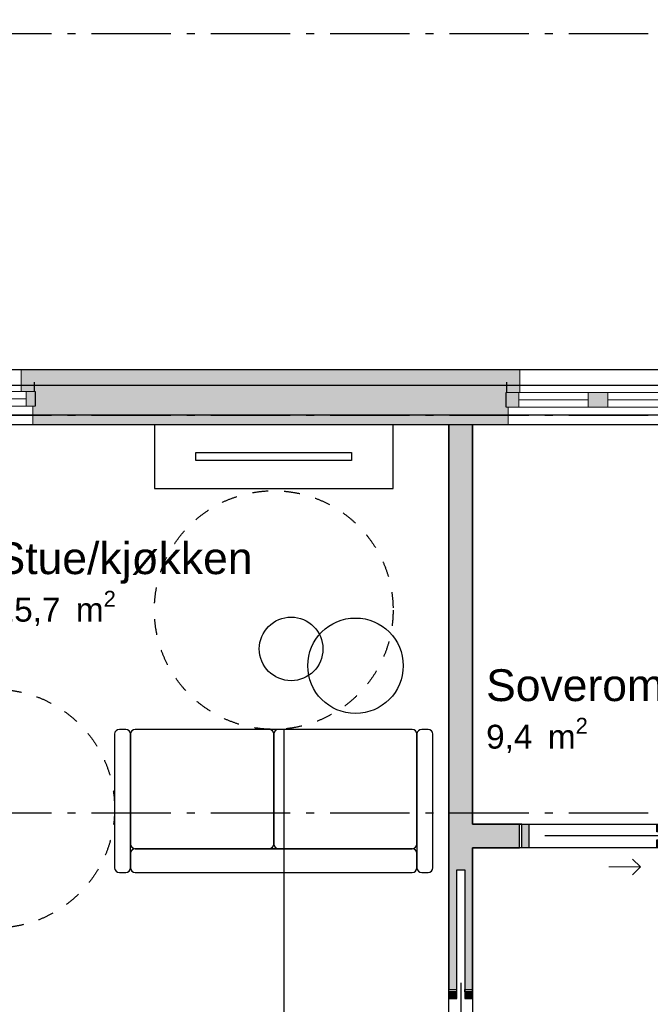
# Model space of a CAD drawing. Header units: millimetres. Extents: x 158466 to 263668, y 129175 to 189280.
# Tile 42 of 55: x 177502 to 181465, y 177091 to 183280. Entities that reach past the tile are written whole.
import ezdxf
from ezdxf.enums import TextEntityAlignment as Align

# ---------------------------------------------------------------- set-up
doc = ezdxf.new("R2010")
doc.units = ezdxf.units.MM
doc.header["$LTSCALE"] = 0.5
doc.header["$MEASUREMENT"] = 0
for name, pattern in [('Akselinje', [1500, 1000, -200, 100, -200]), ('PLINE', [0]), ('Stipling', [400, 200, -200])]:
    doc.linetypes.add(name, pattern=pattern)
for name, color, linetype in [('23-- Yttervegger (Skravur)(Nye konstruksjoner)', 7, 'Continuous'), ('23-- Yttervegger(Nye konstruksjoner)', 7, 'Continuous'), ('24-- Innervegger (Skravur)(Nye konstruksjoner)', 7, 'Continuous'), ('24-- Innervegger(Nye konstruksjoner)', 7, 'Continuous'), ('244- Vinduer_ dører_ foldevegger(Nye konstruksjoner)', 7, 'Continuous'), ('251- Frittbærende dekker(Nye konstruksjoner)', 7, 'Continuous'), ('252- Gulv på grunn_ bunnplate(Nye konstruksjoner)', 7, 'Continuous'), ('68-- Inventar (løst)(Nye konstruksjoner)', 7, 'Continuous'), ('822- Modullinjer(Nye konstruksjoner)', 7, 'Continuous'), ('862- M___BTA(Nye konstruksjoner)', 7, 'Continuous'), ('862- M___BTA(Polylinje)(Nye konstruksjoner)', 7, 'Continuous'), ('862- M___BTA(Tekst)(Nye konstruksjoner)', 7, 'Continuous'), ('862- M___Nettoareal(Nye konstruksjoner)', 7, 'Continuous'), ('862- M___Nettoareal(Polylinje)(Nye konstruksjoner)', 7, 'Continuous'), ('862- M___Nettoareal(Tekst)(Nye konstruksjoner)', 7, 'Continuous'), ('878- Annen overflate_visuell informasjon_snusirkler(Nye konstruksjoner)', 7, 'Continuous'), ('878- Annen overflate_visuell informasjon_takheis(Nye konstruksjoner)', 7, 'Continuous')]:
    doc.layers.add(name, color=color, linetype=linetype)
for name, color, linetype, lineweight in [('234- Vinduer_ dører_ porter(Nye konstruksjoner)', 7, 'Continuous', 0), ('235- Utvendig kledning og overflate(Nye konstruksjoner)', 7, 'Continuous', 0), ('236- Innvendig kledning og overflate(Nye konstruksjoner)', 7, 'Continuous', 0)]:
    doc.layers.add(name, color=color, linetype=linetype, lineweight=lineweight)
doc.styles.add('GENERATED_STYLE_1', font='arial.ttf')
doc.styles.add('GENERATED_STYLE_3', font='arialbd.ttf')
doc.linetypes.add('Fasade_Snitt markør', pattern='A,0,[1,01 A 200 20 001 Plan 1. etasje_21.Shx,S=3.174603,R=0,X=0,Y=0],-800,0', length=800)

# ---------------------------------------------------------------- blocks, each defined once
blk = doc.blocks.new('BTA 1. etasje ca.__2_1', base_point=(161043, 155616.6))
at = {"layer": '862- M___BTA(Polylinje)(Nye konstruksjoner)', "linetype": 'PLINE', "flags": 128}
blk.add_lwpolyline([(176252.9, 165107.7), (184002.9, 165107.7), (184002.9, 163179.7), (182672.9, 163179.7), (182672.9, 154987.7), (198644.9, 154987.7), (198644.9, 163179.7), (196044.9, 163179.7), (196044.9, 165549.7), (194744.9, 165549.7), (194744.9, 171289.7), (194444.9, 171289.7), (194444.9, 183279.7), (186072.9, 183279.7), (186072.9, 180779.7), (184444.9, 180779.7), (184444.9, 181079.7), (176252.9, 181079.7)], close=True, dxfattribs=at)
at = {"layer": '862- M___BTA(Tekst)(Nye konstruksjoner)', "style": 'GENERATED_STYLE_1'}
for tag, height, p in [('DUMMY_861', 250, (162326.2, 155970.1)), ('ROOM_NAME', 250, (159759.8, 155913)), ('DUMMY_862', 200, (159759.8, 155577.3))]:
    blk.add_attdef(tag, text='', height=height, dxfattribs=at).set_placement(p, align=Align.TOP_LEFT)
blk = doc.blocks.new('Leilighet 1_102_17_1', base_point=(175190.7, 179064.8))
at = {"layer": '862- M___Nettoareal(Polylinje)(Nye konstruksjoner)', "linetype": 'PLINE', "flags": 128}
blk.add_lwpolyline([(176598.9, 180733.7), (176598.9, 173218.7), (184098.9, 173218.7), (184098.9, 180733.7)], close=True, dxfattribs=at)
at = {"layer": '862- M___Nettoareal(Tekst)(Nye konstruksjoner)', "style": 'GENERATED_STYLE_1'}
for tag, height, p in [('DUMMY_861', 300, (176128.6, 179418.4)), ('ROOM_NAME', 300, (174252.9, 179349.8)), ('DUMMY_862', 150, (174252.9, 178946.9))]:
    blk.add_attdef(tag, text='', height=height, dxfattribs=at).set_placement(p, align=Align.TOP_LEFT)
blk = doc.blocks.new('Entre_106_20_1', base_point=(182414.8, 177406.8))
at = {"layer": '862- M___Nettoareal(Polylinje)(Nye konstruksjoner)', "linetype": 'PLINE', "flags": 128}
blk.add_lwpolyline([(180348.9, 178073.7), (180348.9, 175969), (184098.9, 175969), (184098.9, 178073.7)], close=True, dxfattribs=at)
at = {"layer": '862- M___Nettoareal(Tekst)(Nye konstruksjoner)', "insert": (182147.5, 176648.6), "char_height": 150, "attachment_point": 1, "style": 'GENERATED_STYLE_1'}
blk.add_mtext('\\A1;{\\pql;\\pt0,24100;\\fArial|b0|i0|c0|p0;\\W1.000000;7,9\\fArial|b0|i0|c0|p0;\\W1.000000;\\A1{\\H.66x;\\S^  ;}\\fArial|b0|i0|c0|p0;\\W1.000000; m\\fArial|b0|i0|c0|p0;\\W1.000000;\\A1{\\H.66x;\\S2^  ;}}', dxfattribs=at)
at = {"layer": '862- M___Nettoareal(Tekst)(Nye konstruksjoner)', "style": 'GENERATED_STYLE_1'}
for tag, height, p in [('ROOM_NAME', 200, (182147.5, 176953.6)), ('DUMMY_861', 200, (182803.1, 176999.3)), ('DUMMY_862', 150, (182147.5, 176685))]:
    blk.add_attdef(tag, text='', height=height, dxfattribs=at).set_placement(p, align=Align.TOP_LEFT)
blk = doc.blocks.new('Stue_kjøkken_101_21_1', base_point=(176102.4, 182916.1))
at = {"layer": '862- M___Nettoareal(Polylinje)(Nye konstruksjoner)', "linetype": 'PLINE', "flags": 128}
blk.add_lwpolyline([(176598.9, 180733.7), (176598.9, 173218.7), (179696.2, 173218.7), (179696.2, 175969), (180198.9, 175969), (180198.9, 180733.7)], close=True, dxfattribs=at)
at = {"layer": '862- M___Nettoareal(Tekst)(Nye konstruksjoner)', "insert": (177351, 179689.6), "char_height": 150, "attachment_point": 1, "style": 'GENERATED_STYLE_1'}
blk.add_mtext('\\A1;{\\pql;\\pt0,24100;\\fArial|b0|i0|c0|p0;\\W1.000000;25,7\\fArial|b0|i0|c0|p0;\\W1.000000;\\A1{\\H.66x;\\S^  ;}\\fArial|b0|i0|c0|p0;\\W1.000000; m\\fArial|b0|i0|c0|p0;\\W1.000000;\\A1{\\H.66x;\\S2^  ;}}', dxfattribs=at)
at = {"layer": '862- M___Nettoareal(Tekst)(Nye konstruksjoner)', "style": 'GENERATED_STYLE_1'}
for tag, height, p in [('DUMMY_861', 200, (178936.5, 180040.3)), ('ROOM_NAME', 200, (177351, 179994.6)), ('DUMMY_862', 150, (177351, 179726))]:
    blk.add_attdef(tag, text='', height=height, dxfattribs=at).set_placement(p, align=Align.TOP_LEFT)
blk = doc.blocks.new('Soverom 1_102_22_1', base_point=(180718, 179194))
at = {"layer": '862- M___Nettoareal(Polylinje)(Nye konstruksjoner)', "linetype": 'PLINE', "flags": 128}
blk.add_lwpolyline([(184098.9, 178223.7), (184098.9, 180733.7), (180348.9, 180733.7), (180348.9, 178223.7)], close=True, dxfattribs=at)
at = {"layer": '862- M___Nettoareal(Tekst)(Nye konstruksjoner)', "insert": (180433.6, 178891.5), "char_height": 150, "attachment_point": 1, "style": 'GENERATED_STYLE_1'}
blk.add_mtext('\\A1;{\\pql;\\pt0,24100;\\fArial|b0|i0|c0|p0;\\W1.000000;9,4\\fArial|b0|i0|c0|p0;\\W1.000000;\\A1{\\H.66x;\\S^  ;}\\fArial|b0|i0|c0|p0;\\W1.000000; m\\fArial|b0|i0|c0|p0;\\W1.000000;\\A1{\\H.66x;\\S2^  ;}}', dxfattribs=at)
at = {"layer": '862- M___Nettoareal(Tekst)(Nye konstruksjoner)', "style": 'GENERATED_STYLE_1'}
for tag, height, p in [('DUMMY_861', 200, (181759.9, 179242.2)), ('ROOM_NAME', 200, (180433.6, 179196.5)), ('DUMMY_862', 150, (180433.6, 178927.9))]:
    blk.add_attdef(tag, text='', height=height, dxfattribs=at).set_placement(p, align=Align.TOP_LEFT)
blk = doc.blocks.new('Vindu[8]_1')
at = {"layer": '23-- Yttervegger (Skravur)(Nye konstruksjoner)', "linetype": 'Continuous'}
for points in [[(177008.9, 180942.7), (177008.9, 180850.7), (177064.9, 180850.7), (177064.9, 180942.7)], [(177598.9, 180850.7), (177598.9, 180942.7), (177542.9, 180942.7), (177542.9, 180850.7)]]:
    blk.add_hatch(color=256, dxfattribs=at).paths.add_polyline_path(points)
at = {"layer": '234- Vinduer_ dører_ porter(Nye konstruksjoner)', "linetype": 'PLINE'}
for p, q in [((177511.9, 181079.7), (177095.9, 181079.7)), ((177008.9, 180942.7), (177064.9, 180942.7)), ((177064.9, 180942.7), (177064.9, 180850.7)), ((177064.9, 180942.7), (177542.9, 180942.7)), ((177542.9, 180850.7), (177542.9, 180942.7)), ((177542.9, 180942.7), (177598.9, 180942.7)), ((177064.9, 180850.7), (177008.9, 180850.7)), ((177542.9, 180896.7), (177064.9, 180896.7)), ((177542.9, 180850.7), (177064.9, 180850.7)), ((177598.9, 180850.7), (177542.9, 180850.7)), ((177585.9, 180733.7), (177021.9, 180733.7))]:
    blk.add_line(p, q, dxfattribs=at)
at = {"layer": '235- Utvendig kledning og overflate(Nye konstruksjoner)', "linetype": 'PLINE'}
for p, q in [((177008.9, 181079.7), (177095.9, 181079.7)), ((177095.9, 180942.7), (177095.9, 181079.7)), ((177598.9, 181079.7), (177511.9, 181079.7)), ((177511.9, 180942.7), (177511.9, 181079.7))]:
    blk.add_line(p, q, dxfattribs=at)
at = {"layer": '236- Innvendig kledning og overflate(Nye konstruksjoner)', "linetype": 'PLINE'}
for p, q in [((177021.9, 180850.7), (177021.9, 180733.7)), ((177585.9, 180850.7), (177585.9, 180733.7)), ((177008.9, 180733.7), (177021.9, 180733.7)), ((177598.9, 180733.7), (177585.9, 180733.7))]:
    blk.add_line(p, q, dxfattribs=at)
at = {"layer": '244- Vinduer_ dører_ foldevegger(Nye konstruksjoner)', "linetype": 'PLINE'}
for p, q in [((177008.9, 180942.7), (177008.9, 180850.7)), ((177008.9, 180942.7), (177008.9, 180850.7)), ((177598.9, 180942.7), (177598.9, 180850.7)), ((177598.9, 180942.7), (177598.9, 180850.7))]:
    blk.add_line(p, q, dxfattribs=at)
blk = doc.blocks.new('Vindu to-fags[9]_1')
at = {"layer": '23-- Yttervegger (Skravur)(Nye konstruksjoner)', "linetype": 'Continuous'}
for points in [[(180558.9, 180936.7), (180558.9, 180844.7), (180639.9, 180844.7), (180639.9, 180936.7)], [(181148.9, 180844.7), (181148.9, 180936.7), (181073.9, 180936.7), (181073.9, 180844.7)], [(181148.9, 180936.7), (181148.9, 180844.7), (181198.9, 180844.7), (181198.9, 180936.7)], [(182448.9, 180844.7), (182448.9, 180936.7), (182392.9, 180936.7), (182392.9, 180844.7)]]:
    blk.add_hatch(color=256, dxfattribs=at).paths.add_polyline_path(points)
at = {"layer": '234- Vinduer_ dører_ porter(Nye konstruksjoner)', "linetype": 'PLINE'}
for p, q in [((182361.9, 181079.7), (180645.9, 181079.7)), ((180558.9, 180936.7), (180639.9, 180936.7)), ((180639.9, 180936.7), (180639.9, 180844.7)), ((180639.9, 180936.7), (181073.9, 180936.7)), ((181073.9, 180844.7), (181073.9, 180936.7)), ((181073.9, 180936.7), (181148.9, 180936.7)), ((181148.9, 180936.7), (181198.9, 180936.7)), ((181198.9, 180936.7), (181198.9, 180844.7)), ((181198.9, 180936.7), (182392.9, 180936.7)), ((182392.9, 180844.7), (182392.9, 180936.7)), ((182392.9, 180936.7), (182448.9, 180936.7)), ((181073.9, 180890.7), (180639.9, 180890.7)), ((182392.9, 180890.7), (181198.9, 180890.7)), ((180639.9, 180844.7), (180558.9, 180844.7)), ((181073.9, 180844.7), (180639.9, 180844.7)), ((181148.9, 180844.7), (181073.9, 180844.7)), ((181198.9, 180844.7), (181148.9, 180844.7)), ((182392.9, 180844.7), (181198.9, 180844.7)), ((182448.9, 180844.7), (182392.9, 180844.7)), ((182435.9, 180733.7), (180571.9, 180733.7))]:
    blk.add_line(p, q, dxfattribs=at)
at = {"layer": '235- Utvendig kledning og overflate(Nye konstruksjoner)', "linetype": 'PLINE'}
for p, q in [((180558.9, 181079.7), (180645.9, 181079.7)), ((180645.9, 180936.7), (180645.9, 181079.7)), ((182448.9, 181079.7), (182361.9, 181079.7)), ((182361.9, 180936.7), (182361.9, 181079.7))]:
    blk.add_line(p, q, dxfattribs=at)
at = {"layer": '236- Innvendig kledning og overflate(Nye konstruksjoner)', "linetype": 'PLINE'}
for p, q in [((180571.9, 180844.7), (180571.9, 180733.7)), ((182435.9, 180844.7), (182435.9, 180733.7)), ((180558.9, 180733.7), (180571.9, 180733.7)), ((182448.9, 180733.7), (182435.9, 180733.7))]:
    blk.add_line(p, q, dxfattribs=at)
at = {"layer": '244- Vinduer_ dører_ foldevegger(Nye konstruksjoner)', "linetype": 'PLINE'}
for p, q in [((180558.9, 180844.7), (180558.9, 180936.7)), ((180558.9, 180844.7), (180558.9, 180936.7)), ((182448.9, 180844.7), (182448.9, 180936.7)), ((182448.9, 180844.7), (182448.9, 180936.7))]:
    blk.add_line(p, q, dxfattribs=at)
blk = doc.blocks.new('Skyvedør med pocketkarm[23]_1')
at = {"layer": '24-- Innervegger (Skravur)(Nye konstruksjoner)', "linetype": 'Continuous'}
for points in [[(180658.9, 178223.7), (180658.9, 178073.7), (180701.9, 178073.7), (180701.9, 178223.7)], [(181548.9, 178173.7), (181548.9, 178223.7), (181505.9, 178223.7), (181505.9, 178173.7)], [(181548.9, 178073.7), (181548.9, 178123.7), (181505.9, 178123.7), (181505.9, 178073.7)]]:
    blk.add_hatch(color=256, dxfattribs=at).paths.add_polyline_path(points)
at = {"layer": '234- Vinduer_ dører_ porter(Nye konstruksjoner)', "linetype": 'PLINE'}
for p, q in [((181403.9, 177953.7), (181353.9, 178003.7)), ((181203.9, 177953.7), (181403.9, 177953.7)), ((181403.9, 177953.7), (181353.9, 177903.7))]:
    blk.add_line(p, q, dxfattribs=at)
at = {"layer": '244- Vinduer_ dører_ foldevegger(Nye konstruksjoner)', "linetype": 'PLINE'}
for p, q in [((180643.9, 178073.7), (180643.9, 178223.7)), ((180658.9, 178223.7), (180643.9, 178223.7)), ((180643.9, 178073.7), (180643.9, 178223.7)), ((180643.9, 178073.7), (180643.9, 178223.7)), ((180658.9, 178223.7), (180701.9, 178223.7)), ((180658.9, 178073.7), (180658.9, 178223.7)), ((180701.9, 178223.7), (180701.9, 178073.7)), ((181505.9, 178173.7), (181505.9, 178223.7)), ((181505.9, 178223.7), (181548.9, 178223.7)), ((181548.9, 178223.7), (181563.9, 178223.7)), ((181548.9, 178223.7), (181548.9, 178173.7)), ((181563.9, 178173.7), (181563.9, 178223.7)), ((181563.9, 178173.7), (181563.9, 178223.7)), ((181563.9, 178173.7), (181563.9, 178223.7)), ((181605.9, 178148.7), (180801.9, 178148.7)), ((181548.9, 178173.7), (181505.9, 178173.7)), ((181505.9, 178073.7), (181505.9, 178123.7)), ((181505.9, 178123.7), (181548.9, 178123.7)), ((181548.9, 178173.7), (181563.9, 178173.7)), ((181548.9, 178123.7), (181563.9, 178123.7)), ((181548.9, 178123.7), (181548.9, 178073.7)), ((181563.9, 178073.7), (181563.9, 178123.7)), ((181563.9, 178073.7), (181563.9, 178123.7)), ((181563.9, 178073.7), (181563.9, 178123.7)), ((180658.9, 178073.7), (180643.9, 178073.7)), ((180701.9, 178073.7), (180658.9, 178073.7)), ((181548.9, 178073.7), (181505.9, 178073.7)), ((181548.9, 178073.7), (181563.9, 178073.7))]:
    blk.add_line(p, q, dxfattribs=at)
blk = doc.blocks.new('Skyvedør med pocketkarm[24]_1')
at = {"layer": '24-- Innervegger (Skravur)(Nye konstruksjoner)', "linetype": 'Continuous'}
for points in [[(180198.9, 177169), (180198.9, 177126), (180248.9, 177126), (180248.9, 177169)], [(180298.9, 177169), (180298.9, 177126), (180348.9, 177126), (180348.9, 177169)], [(180348.9, 176279), (180348.9, 176322), (180198.9, 176322), (180198.9, 176279)]]:
    blk.add_hatch(color=256, dxfattribs=at).paths.add_polyline_path(points)
at = {"layer": '234- Vinduer_ dører_ porter(Nye konstruksjoner)', "linetype": 'PLINE'}
for p, q in [((180078.9, 177024), (180028.9, 176974)), ((180078.9, 176824), (180078.9, 177024)), ((180078.9, 177024), (180128.9, 176974))]:
    blk.add_line(p, q, dxfattribs=at)
at = {"layer": '244- Vinduer_ dører_ foldevegger(Nye konstruksjoner)', "linetype": 'PLINE'}
for p, q in [((180273.9, 177226), (180273.9, 176422)), ((180198.9, 177169), (180198.9, 177184)), ((180198.9, 177184), (180248.9, 177184)), ((180198.9, 177184), (180248.9, 177184)), ((180198.9, 177184), (180248.9, 177184)), ((180198.9, 177169), (180198.9, 177126)), ((180248.9, 177169), (180198.9, 177169)), ((180248.9, 177169), (180248.9, 177184)), ((180248.9, 177126), (180248.9, 177169)), ((180298.9, 177169), (180298.9, 177184)), ((180298.9, 177184), (180348.9, 177184)), ((180298.9, 177184), (180348.9, 177184)), ((180298.9, 177184), (180348.9, 177184)), ((180298.9, 177169), (180298.9, 177126)), ((180348.9, 177169), (180298.9, 177169)), ((180348.9, 177169), (180348.9, 177184)), ((180348.9, 177126), (180348.9, 177169)), ((180198.9, 177126), (180248.9, 177126)), ((180298.9, 177126), (180348.9, 177126)), ((180348.9, 176322), (180198.9, 176322)), ((180198.9, 176322), (180198.9, 176279)), ((180198.9, 176279), (180198.9, 176264)), ((180198.9, 176279), (180348.9, 176279)), ((180348.9, 176279), (180348.9, 176322)), ((180348.9, 176279), (180348.9, 176264)), ((180198.9, 176264), (180348.9, 176264)), ((180198.9, 176264), (180348.9, 176264)), ((180198.9, 176264), (180348.9, 176264))]:
    blk.add_line(p, q, dxfattribs=at)
blk = doc.blocks.new('Bord rundt 01[24]_1', base_point=(179612.7, 179218.7))
at = {"layer": '68-- Inventar (løst)(Nye konstruksjoner)', "linetype": 'PLINE', "flags": 128}
blk.add_lwpolyline([(179612.7, 178918.7, -1), (179612.7, 179518.7, -1)], format="xyb", close=True, dxfattribs=at)
blk = doc.blocks.new('Sofa 01[25]_1', base_point=(180098.9, 177918.7))
at = {"layer": '68-- Inventar (løst)(Nye konstruksjoner)', "linetype": 'PLINE'}
for p, q in [((178168.9, 178818.7), (178128.9, 178818.7)), ((179068.9, 178818.7), (178228.9, 178818.7)), ((179968.9, 178818.7), (178228.9, 178818.7)), ((179968.9, 178818.7), (179128.9, 178818.7)), ((180068.9, 178818.7), (180028.9, 178818.7)), ((178098.9, 178788.7), (178098.9, 177948.7)), ((178198.9, 178788.7), (178198.9, 178098.7)), ((178198.9, 178788.7), (178198.9, 178098.7)), ((178198.9, 177948.7), (178198.9, 178788.7)), ((179098.9, 178788.7), (179098.9, 178098.7)), ((179098.9, 178098.7), (179098.9, 178788.7)), ((179998.9, 178098.7), (179998.9, 178788.7)), ((179998.9, 178098.7), (179998.9, 178788.7)), ((179998.9, 178788.7), (179998.9, 177948.7)), ((180098.9, 177948.7), (180098.9, 178788.7)), ((178228.9, 178068.7), (179068.9, 178068.7)), ((178228.9, 178068.7), (179968.9, 178068.7)), ((179968.9, 178068.7), (178228.9, 178068.7)), ((179128.9, 178068.7), (179968.9, 178068.7)), ((178198.9, 178038.7), (178198.9, 177948.7)), ((179998.9, 177948.7), (179998.9, 178038.7)), ((178128.9, 177918.7), (178168.9, 177918.7)), ((178228.9, 177918.7), (179968.9, 177918.7)), ((180028.9, 177918.7), (180068.9, 177918.7))]:
    blk.add_line(p, q, dxfattribs=at)
for centre, start, end in [((178128.9, 178788.7), 90, 180), ((178168.9, 178788.7), 0, 90), ((178228.9, 178788.7), 90, 180), ((178228.9, 178788.7), 90, 180), ((179068.9, 178788.7), 0, 90), ((179128.9, 178788.7), 90, 180), ((179968.9, 178788.7), 0, 90), ((179968.9, 178788.7), 0, 90), ((180028.9, 178788.7), 90, 180), ((180068.9, 178788.7), 0, 90), ((178228.9, 178098.7), 180, 270), ((178228.9, 178098.7), 180, 270), ((178228.9, 178038.7), 90, 180), ((179068.9, 178098.7), 270, 0), ((179128.9, 178098.7), 180, 270), ((179968.9, 178098.7), 270, 0), ((179968.9, 178098.7), 270, 0), ((179968.9, 178038.7), 0, 90), ((178128.9, 177948.7), 180, 270), ((178168.9, 177948.7), 270, 0), ((178228.9, 177948.7), 180, 270), ((179968.9, 177948.7), 270, 0), ((180028.9, 177948.7), 180, 270), ((180068.9, 177948.7), 270, 0)]:
    blk.add_arc(centre, 30, start, end, dxfattribs=at)
blk = doc.blocks.new('TV-benk veggmontert[27]_1', base_point=(178348.9, 180333.7))
at = {"layer": '68-- Inventar (løst)(Nye konstruksjoner)', "linetype": 'PLINE', "flags": 128}
blk.add_lwpolyline([(178348.9, 180333.7), (179848.9, 180333.7), (179848.9, 180733.7), (178348.9, 180733.7)], close=True, dxfattribs=at)
blk = doc.blocks.new('Bord rundt 01[28]_1', base_point=(179208.2, 179324.5))
at = {"layer": '68-- Inventar (løst)(Nye konstruksjoner)', "linetype": 'PLINE', "flags": 128}
blk.add_lwpolyline([(179208.2, 179124.5, -1), (179208.2, 179524.5, -1)], format="xyb", close=True, dxfattribs=at)
blk = doc.blocks.new('TV flatskjerm[249]_1', base_point=(179587.5, 180508.7))
at = {"layer": '68-- Inventar (løst)(Nye konstruksjoner)', "linetype": 'PLINE', "flags": 128}
blk.add_lwpolyline([(179587.5, 180508.7), (178610.2, 180508.7), (178610.2, 180558.7), (179587.5, 180558.7)], close=True, dxfattribs=at)
blk = doc.blocks.new('Standard grid marker[260]_1', base_point=(171752.9, 180793.7))
at = {"layer": '822- Modullinjer(Nye konstruksjoner)', "linetype": 'Akselinje'}
blk.add_line((171952.9, 180793.7), (202944.9, 180793.7), dxfattribs=at)
at = {"layer": '822- Modullinjer(Nye konstruksjoner)', "style": 'GENERATED_STYLE_3'}
for tag, p in [('AC_MarkerText_1_0', (171252.9, 180968.7)), ('AC_MarkerText_1_1', (203644.9, 180968.7))]:
    blk.add_attdef(tag, text='', height=350, dxfattribs=at).set_placement(p, align=Align.TOP_CENTER)
blk = doc.blocks.new('Standard grid marker[265]_1', base_point=(171752.9, 178293.7))
at = {"layer": '822- Modullinjer(Nye konstruksjoner)', "linetype": 'Akselinje'}
blk.add_line((171952.9, 178293.7), (202944.9, 178293.7), dxfattribs=at)
at = {"layer": '822- Modullinjer(Nye konstruksjoner)', "style": 'GENERATED_STYLE_3'}
for tag, p in [('AC_MarkerText_1_0', (171252.9, 178468.7)), ('AC_MarkerText_1_1', (203644.9, 178468.7))]:
    blk.add_attdef(tag, text='', height=350, dxfattribs=at).set_placement(p, align=Align.TOP_CENTER)
blk = doc.blocks.new('Standard grid marker[275]_1', base_point=(171752.9, 183193.7))
at = {"layer": '822- Modullinjer(Nye konstruksjoner)', "linetype": 'Akselinje'}
blk.add_line((171952.9, 183193.7), (202944.9, 183193.7), dxfattribs=at)
at = {"layer": '822- Modullinjer(Nye konstruksjoner)', "style": 'GENERATED_STYLE_3'}
for tag, p in [('AC_MarkerText_1_0', (171252.9, 183368.7)), ('AC_MarkerText_1_1', (203644.9, 183368.7))]:
    blk.add_attdef(tag, text='', height=350, dxfattribs=at).set_placement(p, align=Align.TOP_CENTER)

msp = doc.modelspace()

# ---------------------------------------------------------------- hatches: boundary and pattern name
at = {"layer": '23-- Yttervegger (Skravur)(Nye konstruksjoner)', "linetype": 'Continuous'}
for points in [[(177511.9, 181079.7), (177511.9, 180942.7), (177530.9, 180942.7), (177530.9, 181060.7), (177598.9, 181060.7), (177598.9, 181079.7)], [(177530.9, 181060.7), (177530.9, 180942.7), (177566.9, 180942.7), (177566.9, 181024.7), (177598.9, 181024.7), (177598.9, 181060.7)], [(177598.9, 181079.7), (177598.9, 181060.7), (180558.9, 181060.7), (180558.9, 181079.7)], [(180558.9, 181060.7), (177598.9, 181060.7), (177598.9, 181024.7), (180558.9, 181024.7)], [(180558.9, 181079.7), (180558.9, 181060.7), (180626.9, 181060.7), (180626.9, 180936.7), (180645.9, 180936.7), (180645.9, 181079.7)], [(180558.9, 181060.7), (180558.9, 181024.7), (180590.9, 181024.7), (180590.9, 180936.7), (180626.9, 180936.7), (180626.9, 181060.7)], [(177566.9, 181024.7), (177566.9, 180942.7), (177589.9, 180942.7), (177589.9, 181001.7), (177598.9, 181001.7), (177598.9, 181024.7)], [(177589.9, 181001.7), (177589.9, 180942.7), (177598.9, 180942.7), (177598.9, 180992.7), (177598.9, 181001.7)], [(180558.9, 181024.7), (177598.9, 181024.7), (177598.9, 181001.7), (180558.9, 181001.7)], [(180558.9, 181001.7), (177598.9, 181001.7), (177598.9, 180992.7), (180558.9, 180992.7)], [(177598.9, 180850.7), (177598.9, 180794.7), (180558.9, 180794.7), (180558.9, 180844.7), (180558.9, 180936.7), (180558.9, 180992.7), (177598.9, 180992.7), (177598.9, 180942.7)], [(180558.9, 181024.7), (180558.9, 181001.7), (180567.9, 181001.7), (180567.9, 180936.7), (180590.9, 180936.7), (180590.9, 181024.7)], [(180558.9, 181001.7), (180558.9, 180992.7), (180558.9, 180936.7), (180567.9, 180936.7), (180567.9, 181001.7)], [(177598.9, 180733.7), (177598.9, 180746.7), (177598.9, 180850.7), (177585.9, 180850.7), (177585.9, 180733.7)], [(177598.9, 180746.7), (180558.9, 180746.7), (180558.9, 180794.7), (177598.9, 180794.7)], [(180571.9, 180733.7), (180571.9, 180844.7), (180558.9, 180844.7), (180558.9, 180746.7), (180558.9, 180733.7)], [(177598.9, 180746.7), (177598.9, 180733.7), (180558.9, 180733.7), (180558.9, 180746.7)]]:
    msp.add_hatch(color=256, dxfattribs=at).paths.add_polyline_path(points)
at = {"layer": '24-- Innervegger (Skravur)(Nye konstruksjoner)', "linetype": 'Continuous'}
for points in [[(180198.9, 180733.7), (180198.9, 177184), (180248.9, 177184), (180248.9, 177935), (180298.9, 177935), (180298.9, 177184), (180348.9, 177184), (180348.9, 180733.7)], [(180348.9, 178223.7), (180348.9, 178073.7), (180643.9, 178073.7), (180643.9, 178223.7)]]:
    msp.add_hatch(color=256, dxfattribs=at).paths.add_polyline_path(points)

# ---------------------------------------------------------------- linework, layer by layer
at = {"layer": '23-- Yttervegger(Nye konstruksjoner)', "linetype": 'PLINE'}
for p, q in [((177598.9, 180942.7), (177598.9, 180850.7)), ((180558.9, 180844.7), (180558.9, 180936.7))]:
    msp.add_line(p, q, dxfattribs=at)
at = {"layer": '235- Utvendig kledning og overflate(Nye konstruksjoner)', "linetype": 'PLINE'}
for p, q in [((177511.9, 180942.7), (177511.9, 181079.7)), ((177598.9, 181079.7), (177511.9, 181079.7)), ((180558.9, 181079.7), (180645.9, 181079.7)), ((180645.9, 180936.7), (180645.9, 181079.7))]:
    msp.add_line(p, q, dxfattribs=at)
at = {"layer": '235- Utvendig kledning og overflate(Nye konstruksjoner)', "linetype": 'PLINE', "flags": 128}
msp.add_lwpolyline([(180558.9, 181079.7), (177598.9, 181079.7)], dxfattribs=at)
at = {"layer": '236- Innvendig kledning og overflate(Nye konstruksjoner)', "linetype": 'PLINE'}
for p, q in [((177585.9, 180850.7), (177585.9, 180733.7)), ((180571.9, 180844.7), (180571.9, 180733.7)), ((177598.9, 180733.7), (177585.9, 180733.7)), ((180558.9, 180733.7), (180571.9, 180733.7))]:
    msp.add_line(p, q, dxfattribs=at)
at = {"layer": '236- Innvendig kledning og overflate(Nye konstruksjoner)', "linetype": 'PLINE', "flags": 128}
for points in [[(177598.9, 180733.7), (180198.9, 180733.7)], [(180348.9, 180733.7), (180558.9, 180733.7)]]:
    msp.add_lwpolyline(points, dxfattribs=at)
at = {"layer": '24-- Innervegger(Nye konstruksjoner)', "linetype": 'PLINE'}
for p, q in [((180643.9, 178073.7), (180643.9, 178223.7)), ((180198.9, 177184), (180248.9, 177184)), ((180298.9, 177184), (180348.9, 177184))]:
    msp.add_line(p, q, dxfattribs=at)
at = {"layer": '24-- Innervegger(Nye konstruksjoner)', "linetype": 'PLINE', "flags": 128}
for points in [[(180198.9, 180733.7), (180198.9, 177184)], [(180348.9, 178223.7), (180348.9, 180733.7)], [(180643.9, 178223.7), (180348.9, 178223.7)], [(180348.9, 178073.7), (180643.9, 178073.7)], [(180348.9, 177184), (180348.9, 178073.7)]]:
    msp.add_lwpolyline(points, dxfattribs=at)
at = {"layer": '244- Vinduer_ dører_ foldevegger(Nye konstruksjoner)', "linetype": 'PLINE'}
for p, q in [((180248.9, 177935), (180298.9, 177935)), ((180248.9, 177169), (180248.9, 177935)), ((180298.9, 177935), (180298.9, 177169))]:
    msp.add_line(p, q, dxfattribs=at)
at = {"layer": '251- Frittbærende dekker(Nye konstruksjoner)', "linetype": 'PLINE', "flags": 128}
msp.add_lwpolyline([(176538.9, 165393.7), (184158.9, 165393.7), (184158.9, 180793.7), (176538.9, 180793.7)], close=True, dxfattribs=at)
at = {"layer": '252- Gulv på grunn_ bunnplate(Nye konstruksjoner)', "linetype": 'PLINE', "flags": 128}
msp.add_lwpolyline([(194786.9, 171264.7), (194344.9, 171264.7), (194344.9, 183179.7), (186172.9, 183179.7), (186172.9, 180679.7), (184344.9, 180679.7), (184344.9, 180979.7), (176352.9, 180979.7), (176352.9, 165207.7), (184102.9, 165207.7), (184102.9, 163079.7), (182772.9, 163079.7), (182772.9, 155087.7), (198544.9, 155087.7), (198544.9, 163079.7), (195944.9, 163079.7), (195944.9, 165449.7), (194786.9, 165449.7)], close=True, dxfattribs=at)
msp.add_lwpolyline([(194786.9, 171264.7), (194344.9, 171264.7), (194344.9, 183179.7), (186172.9, 183179.7), (186172.9, 180679.7), (184344.9, 180679.7), (184344.9, 180979.7), (176352.9, 180979.7), (176352.9, 165207.7), (184102.9, 165207.7), (184102.9, 163079.7), (182772.9, 163079.7), (182772.9, 155087.7), (198544.9, 155087.7), (198544.9, 163079.7), (195944.9, 163079.7), (195944.9, 165449.7), (194786.9, 165449.7)], close=True, dxfattribs=at)
at = {"layer": '878- Annen overflate_visuell informasjon_snusirkler(Nye konstruksjoner)', "linetype": 'Stipling'}
msp.add_lwpolyline([(180198.9, 180733.7), (177381, 180733.7)], dxfattribs=at)
for centre in [(179098.9, 179568.7), (177348.9, 178320.3)]:
    msp.add_circle(centre, 750, dxfattribs=at)
at = {"layer": '878- Annen overflate_visuell informasjon_takheis(Nye konstruksjoner)', "linetype": 'Fasade_Snitt markør'}
msp.add_line((179163.7, 176985), (179163.7, 178818.7), dxfattribs=at)

# ---------------------------------------------------------------- block references
at = {"layer": '244- Vinduer_ dører_ foldevegger(Nye konstruksjoner)', "linetype": 'PLINE'}
for name in ['Vindu[8]_1', 'Vindu to-fags[9]_1', 'Skyvedør med pocketkarm[23]_1', 'Skyvedør med pocketkarm[24]_1']:
    msp.add_blockref(name, (0, 0), dxfattribs=at)
at = {"layer": '68-- Inventar (løst)(Nye konstruksjoner)', "linetype": 'PLINE'}
for name, p in [('TV-benk veggmontert[27]_1', (178348.9, 180333.7)), ('TV flatskjerm[249]_1', (179587.5, 180508.7)), ('Bord rundt 01[28]_1', (179208.2, 179324.5)), ('Bord rundt 01[24]_1', (179612.7, 179218.7)), ('Sofa 01[25]_1', (180098.9, 177918.7))]:
    msp.add_blockref(name, p, dxfattribs=at)
at = {"layer": '822- Modullinjer(Nye konstruksjoner)', "linetype": 'PLINE'}
for name, p in [('Standard grid marker[275]_1', (171752.9, 183193.7)), ('Standard grid marker[260]_1', (171752.9, 180793.7)), ('Standard grid marker[265]_1', (171752.9, 178293.7))]:
    msp.add_blockref(name, p, dxfattribs=at)
at = {"layer": '862- M___BTA(Nye konstruksjoner)', "linetype": 'Continuous'}
msp.add_blockref('BTA 1. etasje ca.__2_1', (161043, 155616.6), dxfattribs=at)
at = {"layer": '862- M___Nettoareal(Nye konstruksjoner)', "linetype": 'Continuous'}
msp.add_blockref('Leilighet 1_102_17_1', (175190.7, 179064.8), dxfattribs=at)
ref = msp.add_blockref('Stue_kjøkken_101_21_1', (176102.4, 182916.1), dxfattribs=at)
ref.add_attrib('ROOM_NAME', 'Stue/kjøkken', dxfattribs={"layer": '862- M___Nettoareal(Tekst)(Nye konstruksjoner)', "color": 7, "height": 200, "style": 'GENERATED_STYLE_1'}).set_placement((177351, 179994.6), align=Align.TOP_LEFT)
ref = msp.add_blockref('Soverom 1_102_22_1', (180718, 179194), dxfattribs=at)
ref.add_attrib('ROOM_NAME', 'Soverom 1', dxfattribs={"layer": '862- M___Nettoareal(Tekst)(Nye konstruksjoner)', "color": 7, "height": 200, "style": 'GENERATED_STYLE_1'}).set_placement((180433.6, 179196.5), align=Align.TOP_LEFT)
ref = msp.add_blockref('Entre_106_20_1', (182414.8, 177406.8), dxfattribs=at)
ref.add_attrib('ROOM_NAME', 'Entre', dxfattribs={"layer": '862- M___Nettoareal(Tekst)(Nye konstruksjoner)', "color": 7, "height": 200, "style": 'GENERATED_STYLE_1'}).set_placement((182147.5, 176953.6), align=Align.TOP_LEFT)

doc.saveas('drawing.dxf')
